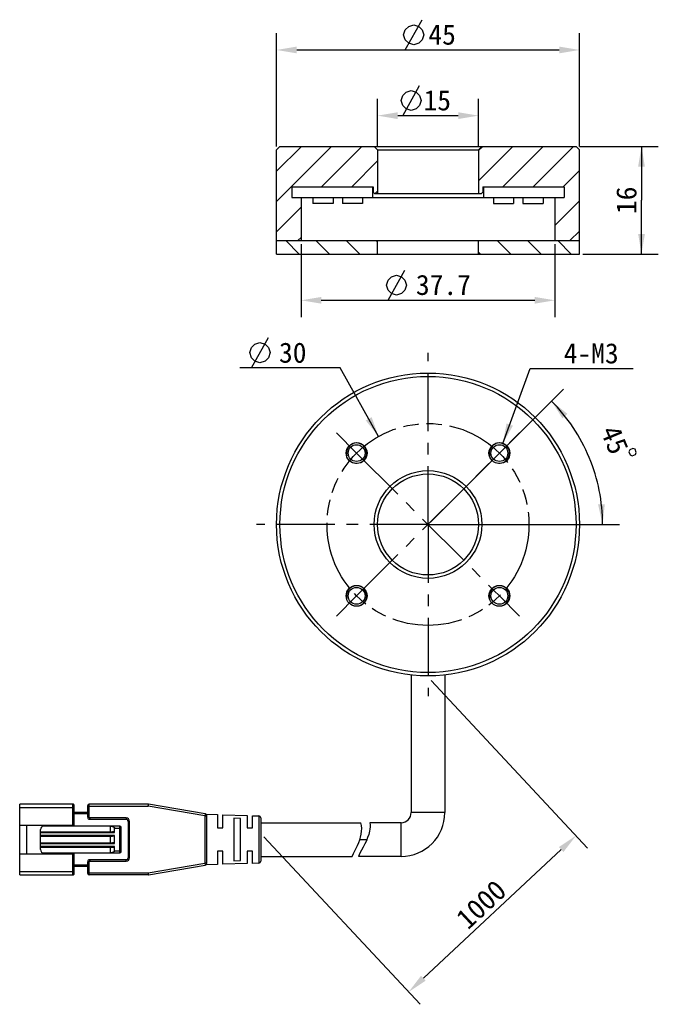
# Model space of a CAD drawing. Header units: millimetres. Extents: x 103 to 198, y 98 to 245.
import ezdxf
from ezdxf.enums import TextEntityAlignment as Align

# ---------------------------------------------------------------- set-up
doc = ezdxf.new("R2010")
doc.units = ezdxf.units.MM
doc.header["$LTSCALE"] = 23.1
doc.header["$PDMODE"] = 3
doc.header["$PDSIZE"] = 8
doc.linetypes.add('CENTER', pattern=[0.6, 0.375, -0.075, 0.075, -0.075])
doc.linetypes.add('PHANTOM', pattern=[0.8, 0.45, -0.05, 0.1, -0.05, 0.1, -0.05])
doc.layers.get('0').update_dxf_attribs({"linetype": 'CONTINUOUS'})
doc.layers.get('Defpoints').update_dxf_attribs({"linetype": 'CONTINUOUS'})
for name, color, linetype in [('00_COMPONENTS', 7, 'CONTINUOUS'), ('03_ALL_AXES', 7, 'CONTINUOUS'), ('07_ALL_HOLES', 7, 'CONTINUOUS'), ('51__DRAFT_DIMS', 7, 'CONTINUOUS')]:
    doc.layers.add(name, color=color, linetype=linetype)
doc.styles.get("Standard").update_dxf_attribs({"font": 'simfang.ttf'})
doc.dimstyles.new('DIMSTYLE_1', dxfattribs={"dimtxt": 3, "dimasz": 3, "dimexe": 2.5, "dimexo": 0.5, "dimgap": 0.75, "dimtad": 1, "dimdsep": 46, "dimtxsty": 'STANDARD', "dimblk": '_FILLED', "dimblk1": '_FILLED', "dimblk2": '_FILLED', "dimcen": 0.09, "dimclrt": 3, "dimazin": 2, "dimtp": 0.2, "dimtm": 0.2, "dimtfac": 1, "dimtofl": 0, "dimtmove": 0, "dimatfit": 3, "dimldrblk": '_FILLED', "dimfxl": 1, "dimtolj": 1, "dimarcsym": 0})
doc.dimstyles.new('DIMSTYLE_2', dxfattribs={"dimtxt": 3, "dimasz": 3, "dimexe": 2.5, "dimexo": 0.5, "dimgap": 0.75, "dimtad": 1, "dimdsep": 46, "dimtxsty": 'STANDARD', "dimblk": '_FILLED', "dimblk1": '_FILLED', "dimblk2": '_FILLED', "dimcen": 0.09, "dimclrt": 3, "dimazin": 2, "dimtp": 0.3, "dimtm": 0.3, "dimtfac": 1, "dimtofl": 0, "dimtmove": 0, "dimatfit": 3, "dimldrblk": '_FILLED', "dimfxl": 1, "dimtolj": 1, "dimarcsym": 0})
doc.dimstyles.new('DIMSTYLE_3', dxfattribs={"dimtxt": 3, "dimasz": 3, "dimexe": 2.5, "dimexo": 0.5, "dimtad": 1, "dimdsep": 46, "dimtxsty": 'STANDARD', "dimblk": '_FILLED', "dimblk1": '_FILLED', "dimblk2": '_FILLED', "dimcen": 0.09, "dimclrt": 3, "dimazin": 2, "dimtp": 0.1, "dimtm": 0.1, "dimtfac": 1, "dimtofl": 0, "dimtmove": 0, "dimatfit": 1, "dimldrblk": '_FILLED', "dimfxl": 1, "dimtolj": 1, "dimarcsym": 0})
doc.dimstyles.new('DIMSTYLE_4', dxfattribs={"dimtxt": 3, "dimasz": 3, "dimexe": 2.5, "dimexo": 0.5, "dimgap": 3, "dimtad": 1, "dimdec": 1, "dimdsep": 46, "dimtxsty": 'STANDARD', "dimblk": '_FILLED', "dimblk1": '_FILLED', "dimblk2": '_FILLED', "dimcen": 0.09, "dimclrt": 3, "dimazin": 2, "dimtp": 0.5, "dimtm": 0.5, "dimtfac": 1, "dimtdec": 1, "dimtofl": 0, "dimtmove": 0, "dimatfit": 3, "dimldrblk": '_FILLED', "dimfxl": 1, "dimtolj": 1, "dimarcsym": 0})

# ---------------------------------------------------------------- blocks, each defined once
blk = doc.blocks.new('_FILLED')
at = {"color": 0, "linetype": 'ByBlock'}
blk.add_solid([(0, 0), (-1, 0.167), (-1, -0.167)], dxfattribs=at)
blk = doc.blocks.new('*D3')
at = {"layer": '51__DRAFT_DIMS', "color": 4}
for p, q in [((186.42, 225.93), (198.14, 225.93)), ((195.64, 225.93), (195.64, 217.93)), ((195.64, 209.93), (195.64, 217.93)), ((186.92, 209.93), (198.14, 209.93))]:
    blk.add_line(p, q, dxfattribs=at)
at = {"layer": '51__DRAFT_DIMS', "color": 4, "xscale": 3, "yscale": 3, "zscale": 3}
for p, rotation in [((195.64, 225.93), 90), ((195.64, 209.93), 270)]:
    blk.add_blockref('_FILLED', p, dxfattribs=dict(at, rotation=rotation))
at = {"layer": '51__DRAFT_DIMS', "color": 3}
blk.add_text('16', height=3, rotation=90, dxfattribs=at).set_placement((194.89, 217.93), align=Align.CENTER)
blk = doc.blocks.new('*D4')
at = {"layer": '51__DRAFT_DIMS', "color": 4}
for p, q in [((175.04, 181.79), (179.09, 192.95)), ((179.09, 192.95), (182.59, 192.95)), ((182.59, 192.95), (194.4, 192.95))]:
    blk.add_line(p, q, dxfattribs=at)
at = {"layer": '51__DRAFT_DIMS', "color": 4, "xscale": 3, "yscale": 3, "zscale": 3, "rotation": 250.0546629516}
blk.add_blockref('_FILLED', (175.04, 181.79), dxfattribs=at)
at = {"layer": '51__DRAFT_DIMS', "color": 3}
blk.add_text('4-M3', height=3, dxfattribs=at).set_placement((184.09, 193.7))
blk = doc.blocks.new('*D5')
at = {"color": 4}
for p, q in [((147.37, 193.05), (135.96, 193.05)), ((150.87, 193.05), (147.37, 193.05)), ((156.58, 182.85), (150.87, 193.05))]:
    blk.add_line(p, q, dxfattribs=at)
at = {"color": 4, "xscale": 3, "yscale": 3, "zscale": 3, "rotation": 299.2877827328}
blk.add_blockref('_FILLED', (156.58, 182.85), dxfattribs=at)
at = {"color": 3}
blk.add_text('30', height=3, dxfattribs=at).set_placement((145.87, 193.8), align=Align.RIGHT)
blk = doc.blocks.new('*D6')
at = {"color": 4}
for p, q in [((164.28, 170.12), (184.03, 189.88)), ((164.42, 169.77), (192.36, 169.77))]:
    blk.add_line(p, q, dxfattribs=at)
for start, end in [(22.5, 45), (0, 22.5)]:
    blk.add_arc((163.92, 169.77), 25.94, start, end, dxfattribs=at)
for points in [[(184.63, 186.2), (182.26, 188.11), (183.89, 185.54)], [(189.19, 172.74), (189.86, 169.77), (190.19, 172.79)]]:
    blk.add_solid(points, dxfattribs=at)
at = {"color": 3}
blk.add_text('45', height=3, rotation=-67.5, dxfattribs=at).set_placement((190.28, 181.77), align=Align.CENTER)
blk = doc.blocks.new('*D10')
at = {"layer": '51__DRAFT_DIMS', "color": 0, "lineweight": -2}
for p, q in [((156.42, 225.93), (156.42, 233)), ((171.42, 225.93), (171.42, 233)), ((159.42, 230.5), (168.42, 230.5))]:
    blk.add_line(p, q, dxfattribs=at)
at = {"layer": 'Defpoints', "color": 0}
for p in [(171.42, 230.5), (156.42, 225.43), (171.42, 225.43)]:
    blk.add_point(p, dxfattribs=at)
at = {"layer": '51__DRAFT_DIMS', "color": 0, "linetype": 'ByBlock', "lineweight": -2, "xscale": 3, "yscale": 3, "zscale": 3, "rotation": 180}
blk.add_blockref('_FILLED', (156.42, 230.5), dxfattribs=at)
at = {"layer": '51__DRAFT_DIMS', "color": 0, "linetype": 'ByBlock', "lineweight": -2, "xscale": 3, "yscale": 3, "zscale": 3}
blk.add_blockref('_FILLED', (171.42, 230.5), dxfattribs=at)
at = {"layer": '51__DRAFT_DIMS', "color": 3, "insert": (165.3, 232.76), "char_height": 3, "attachment_point": 5}
blk.add_mtext('\\A1;15', dxfattribs=at)
blk = doc.blocks.new('*D11')
at = {"layer": '51__DRAFT_DIMS', "color": 0, "lineweight": -2}
for p, q in [((141.42, 225.93), (141.42, 242.76)), ((186.42, 225.93), (186.42, 242.76)), ((144.42, 240.26), (183.42, 240.26))]:
    blk.add_line(p, q, dxfattribs=at)
at = {"layer": 'Defpoints', "color": 0}
for p in [(186.42, 240.26), (141.42, 225.43), (186.42, 225.43)]:
    blk.add_point(p, dxfattribs=at)
at = {"layer": '51__DRAFT_DIMS', "color": 0, "linetype": 'ByBlock', "lineweight": -2, "xscale": 3, "yscale": 3, "zscale": 3, "rotation": 180}
blk.add_blockref('_FILLED', (141.42, 240.26), dxfattribs=at)
at = {"layer": '51__DRAFT_DIMS', "color": 0, "linetype": 'ByBlock', "lineweight": -2, "xscale": 3, "yscale": 3, "zscale": 3}
blk.add_blockref('_FILLED', (186.42, 240.26), dxfattribs=at)
at = {"layer": '51__DRAFT_DIMS', "color": 3, "insert": (166.02, 242.52), "char_height": 3, "attachment_point": 5}
blk.add_mtext('\\A1;45', dxfattribs=at)
blk = doc.blocks.new('*D12')
at = {"layer": '51__DRAFT_DIMS', "color": 0, "lineweight": -2}
for p, q in [((145.07, 211.43), (145.07, 200.57)), ((182.77, 211.43), (182.77, 200.57)), ((148.07, 203.07), (179.77, 203.07))]:
    blk.add_line(p, q, dxfattribs=at)
at = {"layer": 'Defpoints', "color": 0}
for p in [(145.07, 211.93), (182.77, 211.93), (182.77, 203.07)]:
    blk.add_point(p, dxfattribs=at)
at = {"layer": '51__DRAFT_DIMS', "color": 0, "linetype": 'ByBlock', "lineweight": -2, "xscale": 3, "yscale": 3, "zscale": 3, "rotation": 180}
blk.add_blockref('_FILLED', (145.07, 203.07), dxfattribs=at)
at = {"layer": '51__DRAFT_DIMS', "color": 0, "linetype": 'ByBlock', "lineweight": -2, "xscale": 3, "yscale": 3, "zscale": 3}
blk.add_blockref('_FILLED', (182.77, 203.07), dxfattribs=at)
at = {"layer": '51__DRAFT_DIMS', "color": 3, "insert": (166.21, 205.34), "char_height": 3, "attachment_point": 5}
blk.add_mtext('\\A1;37.7', dxfattribs=at)
blk = doc.blocks.new('*D16')
at = {"layer": '51__DRAFT_DIMS', "color": 0, "lineweight": -2}
for p, q in [((164.38, 146.57), (187.6, 121.7)), ((139.52, 123.37), (162.74, 98.49)), ((163.23, 102.37), (183.7, 121.48))]:
    blk.add_line(p, q, dxfattribs=at)
at = {"layer": 'Defpoints', "color": 0}
for p in [(164.04, 146.94), (139.18, 123.73), (185.9, 123.53)]:
    blk.add_point(p, dxfattribs=at)
at = {"layer": '51__DRAFT_DIMS', "color": 0, "linetype": 'ByBlock', "lineweight": -2, "xscale": 3, "yscale": 3, "zscale": 3}
for p, rotation in [((185.9, 123.53), 43.0300436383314), ((161.04, 100.32), 223.0300436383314)]:
    blk.add_blockref('_FILLED', p, dxfattribs=dict(at, rotation=rotation))
at = {"layer": '51__DRAFT_DIMS', "color": 3, "insert": (171.83, 113.32), "char_height": 3, "attachment_point": 5, "rotation": 43.03}
blk.add_mtext('\\A1;1000{}{{\\H0.7x;}{}}', dxfattribs=at)

msp = doc.modelspace()

# ---------------------------------------------------------------- hatches: boundary and pattern name
h = msp.add_hatch()
h.set_pattern_fill('ANSI31', color=256)
h.paths.add_polyline_path([(145.07238, 211.9342), (145.07238, 218.3342), (143.67238, 218.3342), (143.67238, 219.9342), (155.67238, 219.9342), (155.77238, 219.9342), (155.77238, 219.1342), (155.97238, 218.9342), (156.42238, 218.9342), (156.42238, 225.4342), (155.92238, 225.9342), (141.92238, 225.9342), (141.42238, 225.4342), (141.42238, 211.9342)])
h.paths.add_polyline_path([(186.42238, 211.9342), (186.42238, 225.4342), (185.92238, 225.9342), (171.92238, 225.9342), (171.42238, 225.4342), (171.42238, 218.9342), (171.87238, 218.9342), (172.07238, 219.1342), (172.07238, 219.9342), (172.17238, 219.9342), (184.17238, 219.9342), (184.17238, 218.3342), (182.77238, 218.3342), (182.77238, 211.9342)])
h = msp.add_hatch()
h.set_pattern_fill('DEFAULT__10', color=4, scale=8.4, angle=45, style=0, pattern_type=0)
h.set_pattern_definition([(45, (0, 0), (-5.9397, 5.9397), [])])
edge = h.paths.add_edge_path()
edge.add_line((151.19738, 218.3342), (151.19738, 217.6342))
edge.add_line((151.19738, 218.3342), (154.24738, 218.3342))
edge.add_line((154.24738, 218.3342), (154.24738, 217.6342))
edge.add_line((151.19738, 217.6342), (154.24738, 217.6342))
edge = h.paths.add_edge_path()
edge.add_line((176.64738, 218.3342), (176.64738, 217.6342))
edge.add_line((173.59738, 217.6342), (176.64738, 217.6342))
edge.add_line((173.59738, 218.3342), (173.59738, 217.6342))
edge.add_line((173.59738, 218.3342), (176.64738, 218.3342))
edge = h.paths.add_edge_path()
edge.add_line((149.25983, 218.3342), (149.25983, 217.6342))
edge.add_line((149.25983, 218.3342), (150.96712, 218.3342))
edge.add_line((150.96712, 218.3342), (150.96712, 217.6342))
edge.add_line((149.25983, 217.6342), (150.96712, 217.6342))
edge = h.paths.add_edge_path()
edge.add_line((178.58493, 218.3342), (178.58493, 217.6342))
edge.add_line((176.87765, 217.6342), (178.58493, 217.6342))
edge.add_line((176.87765, 218.3342), (176.87765, 217.6342))
edge.add_line((176.87765, 218.3342), (178.58493, 218.3342))
h = msp.add_hatch()
h.set_pattern_fill('ANSI31', color=256, angle=90)
h.paths.add_polyline_path([(145.07238, 211.9342), (141.42238, 211.9342), (141.42238, 209.9342), (156.42238, 209.9342), (156.42238, 211.9342)])
h.paths.add_polyline_path([(182.77238, 211.9342), (171.42238, 211.9342), (171.42238, 209.9342), (186.42238, 209.9342), (186.42238, 211.9342)])

# ---------------------------------------------------------------- linework, layer by layer
at = {"color": 3}
for p, q in [((160.55414, 240.25626), (163.05413, 244.75627)), ((160.16389, 230.49778), (162.66389, 234.99778)), ((157.99867, 203.06743), (160.49866, 207.56744)), ((137.71085, 193.04517), (140.21084, 197.54518))]:
    msp.add_line(p, q, dxfattribs=at)
for points in [[(160.30414, 242.50625), (160.55414, 243.25625), (161.05413, 243.75626), (161.80413, 244.00627), (162.55414, 243.75626), (163.05413, 243.25625), (163.30413, 242.50625), (163.05413, 241.75626), (162.55414, 241.25625), (161.80413, 241.00626), (161.05413, 241.25625), (160.55414, 241.75626), (160.30414, 242.50625)], [(159.91389, 232.74777), (160.16389, 233.49776), (160.66389, 233.99777), (161.41388, 234.24779), (162.16389, 233.99777), (162.66389, 233.49776), (162.91389, 232.74777), (162.66389, 231.99777), (162.16389, 231.49776), (161.41388, 231.24777), (160.66389, 231.49776), (160.16389, 231.99777), (159.91389, 232.74777)], [(157.74867, 205.31742), (157.99867, 206.06742), (158.49867, 206.56743), (159.24866, 206.81744), (159.99867, 206.56743), (160.49866, 206.06742), (160.74867, 205.31742), (160.49866, 204.56743), (159.99867, 204.06742), (159.24866, 203.81743), (158.49867, 204.06742), (157.99867, 204.56743), (157.74867, 205.31742)], [(137.46084, 195.29516), (137.71085, 196.04516), (138.21084, 196.54516), (138.96083, 196.79518), (139.71084, 196.54516), (140.21084, 196.04516), (140.46084, 195.29516), (140.21084, 194.54517), (139.71084, 194.04516), (138.96083, 193.79517), (138.21084, 194.04516), (137.71085, 194.54517), (137.46084, 195.29516)], [(194.35362, 181.07206), (193.89168, 180.88072), (193.75638, 180.55408), (193.94771, 180.09214), (194.27437, 179.95684), (194.7363, 180.14818), (194.8716, 180.47482), (194.68025, 180.93677), (194.35362, 181.07206)]]:
    msp.add_lwpolyline(points, dxfattribs=at)
at = {"layer": '00_COMPONENTS', "color": 7}
for p, q in [((141.92238, 225.9342), (141.42238, 225.4342)), ((141.42238, 209.9342), (141.42238, 225.4342)), ((141.92238, 225.9342), (185.92238, 225.9342)), ((156.42238, 225.4342), (155.92238, 225.9342)), ((156.42238, 225.4342), (171.42238, 225.4342)), ((156.42238, 225.4342), (156.42238, 218.9342)), ((171.42238, 225.4342), (171.92238, 225.9342)), ((171.42238, 225.4342), (171.42238, 218.9342)), ((185.92238, 225.9342), (186.42238, 225.4342)), ((186.42238, 209.9342), (186.42238, 225.4342)), ((143.67238, 219.9342), (143.67238, 218.3342)), ((143.67238, 219.9342), (155.77238, 219.9342)), ((155.67238, 219.9342), (155.67238, 218.3342)), ((155.77238, 219.9342), (155.77238, 219.1342)), ((172.07238, 219.9342), (184.17238, 219.9342)), ((172.07238, 219.9342), (172.07238, 219.1342)), ((172.17238, 219.9342), (172.17238, 218.3342)), ((184.17238, 219.9342), (184.17238, 218.3342)), ((143.67238, 218.3342), (184.17238, 218.3342)), ((145.07238, 218.3342), (145.07238, 211.9342)), ((146.81278, 218.3342), (146.81278, 217.4594)), ((146.81881, 218.3342), (146.81881, 217.4594)), ((149.81599, 218.3342), (149.81599, 217.4594)), ((151.19627, 218.3342), (151.19627, 217.4594)), ((151.20231, 218.3342), (151.20231, 217.4594)), ((154.19949, 218.3342), (154.19949, 217.4594)), ((155.97238, 218.9342), (155.77238, 219.1342)), ((155.97238, 218.9342), (171.87238, 218.9342)), ((171.87238, 218.9342), (172.07238, 219.1342)), ((173.64527, 218.3342), (173.64527, 217.4594)), ((176.64245, 218.3342), (176.64245, 217.4594)), ((176.64849, 218.3342), (176.64849, 217.4594)), ((178.02877, 218.3342), (178.02877, 217.4594)), ((181.02595, 218.3342), (181.02595, 217.4594)), ((181.03199, 218.3342), (181.03199, 217.4594)), ((182.77238, 218.3342), (182.77238, 211.9342)), ((149.81599, 217.4594), (146.81278, 217.4594)), ((154.19949, 217.4594), (151.19627, 217.4594)), ((173.64527, 217.4594), (176.64849, 217.4594)), ((178.02877, 217.4594), (181.03199, 217.4594)), ((141.42238, 211.9342), (186.42238, 211.9342)), ((156.42238, 209.9342), (156.42238, 211.9342)), ((171.42238, 209.9342), (171.42238, 211.9342)), ((141.42238, 209.9342), (186.42238, 209.9342)), ((161.42238, 147.40982), (161.42238, 126.96929)), ((166.42238, 147.40982), (166.42238, 126.96929)), ((103.26264, 117.71929), (103.26264, 128.21929)), ((111.16264, 128.21929), (103.26264, 128.21929)), ((111.36264, 125.09429), (111.36264, 128.01929)), ((113.36264, 126.26929), (113.36264, 128.01929)), ((122.33696, 128.21929), (113.56264, 128.21929)), ((130.81361, 126.76222), (122.38796, 128.21492)), ((113.36264, 126.96929), (111.36264, 126.96929)), ((113.66264, 125.96929), (119.06264, 125.96929)), ((130.91697, 126.72384), (132.66264, 126.66929)), ((131.06264, 119.47199), (131.06264, 126.46659)), ((132.66264, 126.66929), (132.66264, 124.71941)), ((133.46264, 126.64429), (137.06264, 126.53179)), ((133.46264, 124.71929), (133.46264, 126.64429)), ((135.06264, 126.14375), (135.06264, 119.79483)), ((136.06265, 126.10801), (135.06265, 126.14375)), ((136.06264, 119.83041), (136.06264, 126.10801)), ((137.06264, 126.53179), (137.06264, 124.71942)), ((137.86225, 126.5068), (138.77201, 126.47837)), ((137.86225, 124.71929), (137.86225, 126.5068)), ((139.06264, 126.17864), (139.06264, 119.75993)), ((103.26264, 125.09429), (111.36264, 125.09429)), ((104.26264, 125.09429), (104.26264, 120.84429)), ((106.36264, 121.46929), (106.36264, 124.46929)), ((118.16264, 124.96929), (106.86264, 124.96929)), ((110.26264, 124.96929), (110.26264, 125.09429)), ((116.76264, 124.96929), (116.76264, 124.95213)), ((116.76264, 124.11929), (116.76264, 124.95213)), ((117.36264, 124.01929), (117.36264, 124.66929)), ((118.36264, 121.16929), (118.36264, 124.76929)), ((119.36264, 125.66929), (119.36264, 120.26929)), ((132.66265, 124.71929), (133.46264, 124.71929)), ((137.06265, 124.71929), (137.86225, 124.71929)), ((139.06264, 125.46929), (153.95382, 125.46929)), ((159.92238, 125.46929), (155.28788, 125.46929)), ((106.36264, 124.11929), (117.06264, 124.11929)), ((106.36264, 123.46929), (117.06264, 123.46929)), ((116.76264, 122.46929), (116.76264, 123.46929)), ((117.36264, 122.36929), (117.36264, 123.56929)), ((106.36264, 122.46929), (117.06264, 122.46929)), ((106.36264, 121.81929), (117.06264, 121.81929)), ((116.76264, 120.96929), (116.76264, 121.81929)), ((117.36264, 121.26929), (117.36264, 121.91929)), ((103.26264, 120.84429), (111.36264, 120.84429)), ((106.86264, 120.96929), (118.16264, 120.96929)), ((110.26264, 120.84429), (110.26264, 120.96929)), ((111.36264, 117.91929), (111.36264, 120.84429)), ((119.06264, 119.96929), (113.66264, 119.96929)), ((132.66264, 121.21929), (132.66264, 119.26929)), ((133.46265, 121.21929), (132.66265, 121.21929)), ((133.46264, 119.29429), (133.46264, 121.21916)), ((137.86226, 121.21929), (137.06264, 121.21929)), ((137.06264, 121.21929), (137.06264, 119.40679)), ((137.86225, 119.43178), (137.86225, 121.21915)), ((139.06264, 120.46929), (152.63317, 120.46929)), ((159.92238, 120.46929), (153.57626, 120.46929)), ((113.36264, 118.96929), (111.36264, 118.96929)), ((113.36264, 117.91929), (113.36264, 119.66929)), ((122.38794, 117.72365), (130.81361, 119.17635)), ((132.66264, 119.26929), (130.917, 119.21474)), ((137.06264, 119.40679), (133.46264, 119.29429)), ((135.06265, 119.79483), (136.06265, 119.83041)), ((138.77201, 119.4602), (137.86225, 119.43177)), ((103.26264, 117.71929), (111.16264, 117.71929)), ((122.33694, 117.71929), (113.56264, 117.71929))]:
    msp.add_line(p, q, dxfattribs=at)
at = {"layer": '00_COMPONENTS', "color": 4}
for p, q in [((103.26264, 127.71929), (111.36264, 127.71929)), ((111.16264, 125.09429), (111.16264, 128.21929)), ((113.36264, 127.91929), (122.33696, 127.91929)), ((113.56264, 126.26929), (113.56264, 128.21929)), ((122.33696, 128.21929), (122.33696, 127.91929)), ((122.33696, 127.91929), (122.38796, 128.21492)), ((130.76264, 126.46658), (122.33696, 127.91929)), ((113.36264, 126.76929), (111.36264, 126.76929)), ((113.36264, 126.26929), (113.56264, 126.26929)), ((113.66264, 126.16929), (113.66264, 125.96929)), ((119.06264, 126.16929), (113.66264, 126.16929)), ((119.06264, 126.16929), (119.06264, 125.96929)), ((130.81361, 126.76222), (130.76264, 126.46658)), ((130.76264, 126.46658), (131.06264, 126.46659)), ((130.76264, 126.46658), (130.76264, 119.47199)), ((138.77201, 126.47837), (138.77201, 119.4602)), ((166.42238, 126.96929), (161.42238, 126.96929)), ((117.36264, 124.66929), (118.36264, 124.66929)), ((118.16264, 120.96929), (118.16264, 124.96929)), ((119.56264, 125.66929), (119.36264, 125.66929)), ((119.56264, 120.26929), (119.56264, 125.66929)), ((159.92238, 120.46929), (159.92238, 125.46929)), ((106.36264, 124.01929), (117.36264, 124.01929)), ((117.36264, 123.56929), (106.36264, 123.56929)), ((153.7932, 122.96929), (154.83727, 122.96929)), ((106.36264, 122.36929), (117.36264, 122.36929)), ((117.36264, 121.91929), (106.36264, 121.91929)), ((111.16264, 117.71929), (111.16264, 120.84429)), ((113.66264, 119.96929), (113.66264, 119.76929)), ((117.36264, 121.26929), (118.36264, 121.26929)), ((119.06264, 119.76929), (119.06264, 119.96929)), ((119.56264, 120.26929), (119.36264, 120.26929)), ((113.36264, 119.16929), (111.36264, 119.16929)), ((113.56264, 119.66929), (113.36264, 119.66929)), ((113.56264, 117.71929), (113.56264, 119.66929)), ((113.66264, 119.76929), (119.06264, 119.76929)), ((122.33696, 118.01929), (130.76264, 119.47199)), ((131.06264, 119.47199), (130.76264, 119.47199)), ((130.76264, 119.47199), (130.81361, 119.17635)), ((103.26264, 118.21929), (111.36264, 118.21929)), ((113.36264, 118.01929), (122.33696, 118.01929)), ((122.33696, 117.8692), (122.33694, 117.71929)), ((122.38794, 117.72365), (122.33696, 118.01929)), ((122.33696, 118.01929), (122.33696, 117.8692))]:
    msp.add_line(p, q, dxfattribs=at)
at = {"layer": '00_COMPONENTS', "color": 7}
for centre, radius in [((163.92238, 169.76929), 22.5), ((163.92238, 169.76929), 22), ((153.31578, 180.37589), 1.55), ((153.31578, 180.37589), 1.25), ((174.52898, 180.37589), 1.55), ((174.52898, 180.37589), 1.25), ((163.92238, 169.76929), 8), ((163.92238, 169.76929), 7.5), ((153.31578, 159.16269), 1.55), ((153.31578, 159.16269), 1.25), ((174.52898, 159.16269), 1.55), ((174.52898, 159.16269), 1.25)]:
    msp.add_circle(centre, radius, dxfattribs=at)
at = {"layer": '00_COMPONENTS', "color": 4}
for centre, radius, start, end in [((153.31578, 180.37589), 1.5, 255, 195), ((174.52898, 180.37589), 1.5, 255, 195), ((153.31578, 159.16269), 1.5, 255, 195), ((174.52898, 159.16269), 1.5, 255, 195), ((113.66264, 126.26929), 0.1, 180, 270), ((119.06264, 125.66929), 0.49999, 0, 89.9999997), ((119.06264, 120.26929), 0.49999, 270, 359.9999997), ((113.66264, 119.66929), 0.1, 90, 180)]:
    msp.add_arc(centre, radius, start, end, dxfattribs=at)
at = {"layer": '00_COMPONENTS', "color": 7}
for centre, radius, start, end in [((111.16264, 128.01929), 0.2, 359.9998736, 89.9999992), ((113.56264, 128.01929), 0.2, 90, 179.9999991), ((122.33696, 127.91929), 0.3, 80.2090251, 90.0001031), ((113.66264, 126.26929), 0.3, 180.0000011, 269.9999993), ((119.06264, 125.66929), 0.3, 0.0000008, 89.9999999), ((130.76264, 126.46658), 0.3, 0.0062155, 80.2176628), ((138.76264, 126.17852), 0.3, 0.0527126, 88.2099508), ((159.92238, 126.96929), 6.5, 270, 360), ((159.92238, 126.96929), 1.5, 270, 360), ((106.86264, 124.46929), 0.5, 90, 180), ((116.50234, 122.74001), 2.22738, 81.7052966, 83.2889845), ((118.16264, 124.76929), 0.2, 0, 89.9999992), ((106.86264, 121.46929), 0.5, 180, 269.9999997), ((113.66264, 119.66929), 0.3, 90.000001, 179.9999991), ((118.16264, 121.16929), 0.2, 270.0000001, 359.9999997), ((119.06264, 120.26929), 0.3, 270.0000008, 359.9999999), ((130.76264, 119.47199), 0.3, 279.7867052, 359.999999), ((138.76264, 119.76006), 0.3, 271.7900492, 359.9472874), ((111.16264, 117.91929), 0.2, 270.0000001, 0.0001264), ((113.56264, 117.91929), 0.2, 180.0000001, 270), ((122.33696, 118.01929), 0.3, 269.9914321, 279.7825102)]:
    msp.add_arc(centre, radius, start, end, dxfattribs=at)
for centre, start_param, end_param in [((117.06264, 124.01929), 0.000000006, 1.570796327), ((117.06264, 123.56929), -1.570796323, 0), ((117.06264, 122.36929), 0, 1.570796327), ((117.06264, 121.91929), -1.570796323, 0)]:
    msp.add_ellipse(centre, major_axis=(0.3, 0), ratio=0.333333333, start_param=start_param, end_param=end_param, dxfattribs=at)
for points, knots in [([(116.82367, 124.94409), (116.87586, 124.93647), (116.9798, 124.91739), (117.10722, 124.88121), (117.2053, 124.84046), (117.27527, 124.80137), (117.32749, 124.75732), (117.3566, 124.71073), (117.36264, 124.68308), (117.36264, 124.66929)], [0, 0, 0, 0, 0.247503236, 0.495508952, 0.619999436, 0.745055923, 0.871163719, 0.93528426, 1, 1, 1, 1]), ([(152.63317, 120.46929), (153.20694, 121.54036), (154.10918, 123.27217), (154.12095, 124.91653), (153.95382, 125.46929)], [0, 0, 0, 0, 0.648671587, 1, 1, 1, 1]), ([(155.28788, 125.46929), (155.35338, 125.06098), (155.24545, 123.44106), (154.21298, 121.65945), (153.57626, 120.46929)], [0, 0, 0, 0, 0.265043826, 1, 1, 1, 1]), ([(117.36264, 121.26929), (117.36264, 121.25418), (117.35532, 121.22389), (117.32972, 121.1864), (117.29728, 121.1557), (117.24931, 121.12165), (117.18413, 121.08818), (117.07539, 121.04684), (116.9346, 121.01105), (116.82008, 120.99321), (116.76264, 120.98644)], [0, 0, 0, 0, 0.064660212, 0.128693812, 0.192057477, 0.25497255, 0.379941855, 0.504393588, 0.752416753, 1, 1, 1, 1])]:
    msp.add_open_spline(points, degree=3, knots=knots, dxfattribs=at)
at = {"layer": '03_ALL_AXES', "color": 1, "linetype": 'CENTER'}
for q in [(163.92238, 195.26929), (138.42238, 169.76929), (189.42238, 169.76929), (163.92238, 144.26929)]:
    msp.add_line((163.92238, 169.76929), q, dxfattribs=at)
at = {"layer": '07_ALL_HOLES', "color": 1, "linetype": 'CENTER'}
for p, q in [((153.31578, 180.37589), (150.31058, 183.38109)), ((174.52898, 180.37589), (177.53419, 183.38109)), ((153.31578, 180.37589), (173.72044, 159.97123)), ((174.52898, 180.37589), (171.52378, 177.37068)), ((153.31578, 159.16269), (171.52378, 177.37068)), ((174.52898, 159.16269), (173.72044, 159.97123)), ((153.31578, 159.16269), (150.31058, 156.15748)), ((174.52898, 159.16269), (177.53419, 156.15748))]:
    msp.add_line(p, q, dxfattribs=at)
at = {"layer": '07_ALL_HOLES', "color": 1, "linetype": 'PHANTOM'}
msp.add_circle((163.92238, 169.76929), 15, dxfattribs=at)
at = {"layer": '51__DRAFT_DIMS', "color": 4}
msp.add_arc((174.52898, 180.37589), 1.5, 51.6197141, 90, dxfattribs=at)

# ---------------------------------------------------------------- dimensions: what is measured, and where the dimension line sits
at = {"color": 4}
dim = msp.add_diameter_dim_2p(p1=(156.58443, 182.85189), p2=(171.26033, 156.68668), text='%%c<>', dimstyle='DIMSTYLE_3', override={"dimtih": 1, "dimtoh": 1, "dimpost": '<>'}, dxfattribs=at)
dim.commit()
dim.dimension.update_dxf_attribs({"geometry": '*D5', "text_midpoint": (143.66397, 195.29517), "dimtype": 163})
dim = msp.add_angular_dim_2l(base=(187.88798, 179.69616), line1=((163.66298, 169.76929), (163.92238, 169.76929)), line2=((163.73896, 169.58586), (163.92238, 169.76929)), dimstyle='DIMSTYLE_4', dxfattribs=at)
dim.commit()
dim.dimension.update_dxf_attribs({"geometry": '*D6', "text_midpoint": (187.54913, 180.47769), "dimtype": 162})
at = {"layer": '51__DRAFT_DIMS', "color": 4}
for base, p1, p2, picture, middle in [((186.42238, 240.25626), (141.42238, 225.4342), (186.42238, 225.4342), '*D11', (166.02414, 240.25626)), ((171.42238, 230.49778), (156.42238, 225.4342), (171.42238, 225.4342), '*D10', (165.29671, 230.49778)), ((182.77238, 203.06743), (145.07238, 211.9342), (182.77238, 211.9342), '*D12', (166.21117, 203.06743))]:
    dim = msp.add_linear_dim(base=base, p1=p1, p2=p2, dimstyle='DIMSTYLE_2', override={"dimtxsty": 'STANDARD', "dimldrblk": '_FILLED'}, dxfattribs=at)
    dim.commit()
    dim.dimension.update_dxf_attribs({"geometry": picture, "text_midpoint": middle, "dimtype": 160})
dim = msp.add_linear_dim(base=(195.63713, 209.9342), p1=(185.92238, 225.9342), p2=(186.42238, 209.9342), angle=270, dimstyle='DIMSTYLE_1', dxfattribs=at)
dim.commit()
dim.dimension.update_dxf_attribs({"geometry": '*D3', "text_midpoint": (195.63713, 218.04846), "dimtype": 160})
dim = msp.add_diameter_dim_2p(p1=(175.04067, 181.78592), p2=(174.0173, 178.96586), text='4-M3\\P ', dimstyle='DIMSTYLE_3', override={"dimtih": 1, "dimtoh": 1, "dimpost": '<>'}, dxfattribs=at)
dim.commit()
dim.dimension.update_dxf_attribs({"geometry": '*D4', "text_midpoint": (188.49651, 195.19518), "dimtype": 163})
dim = msp.add_linear_dim(base=(185.89671, 123.52514), p1=(139.1821, 123.73052), p2=(164.04185, 146.93699), angle=43.0300436, text='1000{}{{\\H0.7x;}{}}', dimstyle='DIMSTYLE_3', override={"dimdec": 4, "dimpost": '<>', "dimtxsty": 'STANDARD'}, dxfattribs=at)
dim.commit()
dim.dimension.update_dxf_attribs({"geometry": '*D16', "text_midpoint": (173.28929, 111.75617), "dimtype": 161})

doc.saveas('drawing.dxf')
